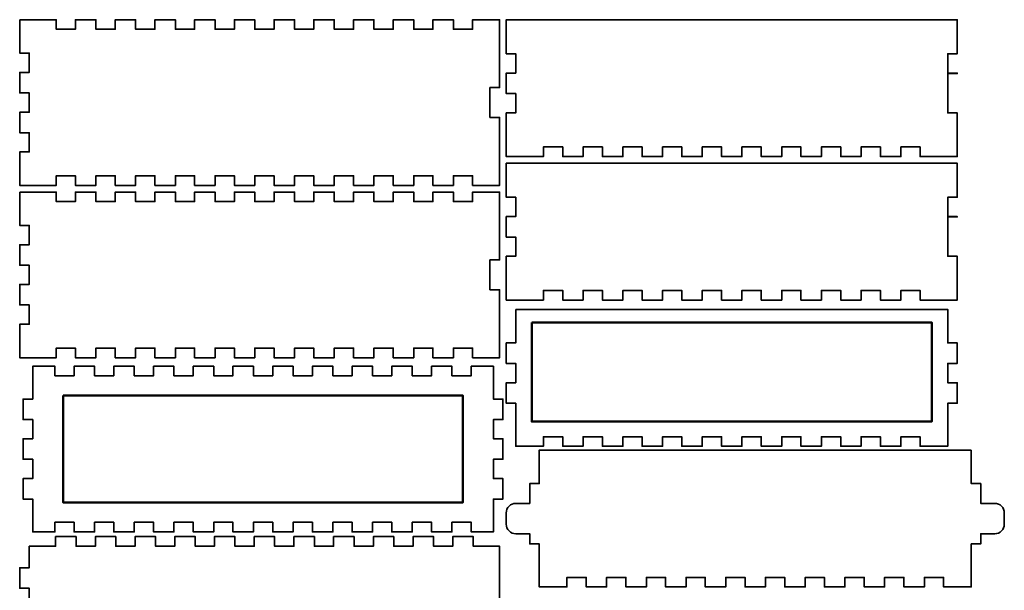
# Model space of a CAD drawing. Header units: millimetres. Extents: x 0 to 298, y 0 to 448.
# Tile 2 of 2: x 0 to 298, y 276 to 448. Entities that reach past the tile are written whole.
import ezdxf

# ---------------------------------------------------------------- set-up
doc = ezdxf.new("R2010")
doc.units = ezdxf.units.MM
doc.header["$MEASUREMENT"] = 0
doc.layers.add('Layer 1', color=7, linetype='Continuous', lineweight=0)

msp = doc.modelspace()

# ---------------------------------------------------------------- linework, layer by layer
at = {"layer": 'Layer 1', "color": 18, "lineweight": 50, "true_color": 0x000000}
for points in [[(154.74, 356.65), (275.56, 356.65), (275.56, 326.69), (154.74, 326.69)], [(13.12, 334.55), (133.94, 334.55), (133.94, 302.31), (13.12, 302.31)]]:
    msp.add_lwpolyline(points, close=True, dxfattribs=at)
at = {"layer": 'Layer 1', "color": 18, "lineweight": 35, "true_color": 0x000000}
for points, knots in [([(0, 448), (0, 448), (2.9, 448), (2.9, 448), (2.9, 448), (11.04, 448), (11.04, 448), (11.04, 448), (11.04, 445.1), (11.04, 445.1), (11.04, 445.1), (16.86, 445.1), (16.86, 445.1), (16.86, 445.1), (16.86, 448), (16.86, 448), (16.86, 448), (23.04, 448), (23.04, 448), (23.04, 448), (23.04, 445.1), (23.04, 445.1), (23.04, 445.1), (28.86, 445.1), (28.86, 445.1), (28.86, 445.1), (28.86, 448), (28.86, 448), (28.86, 448), (35.04, 448), (35.04, 448), (35.04, 448), (35.04, 445.1), (35.04, 445.1), (35.04, 445.1), (40.86, 445.1), (40.86, 445.1), (40.86, 445.1), (40.86, 448), (40.86, 448), (40.86, 448), (47.04, 448), (47.04, 448), (47.04, 448), (47.04, 445.1), (47.04, 445.1), (47.04, 445.1), (52.86, 445.1), (52.86, 445.1), (52.86, 445.1), (52.86, 448), (52.86, 448), (52.86, 448), (59.04, 448), (59.04, 448), (59.04, 448), (59.04, 445.1), (59.04, 445.1), (59.04, 445.1), (64.86, 445.1), (64.86, 445.1), (64.86, 445.1), (64.86, 448), (64.86, 448), (64.86, 448), (71.04, 448), (71.04, 448), (71.04, 448), (71.04, 445.1), (71.04, 445.1), (71.04, 445.1), (76.86, 445.1), (76.86, 445.1), (76.86, 445.1), (76.86, 448), (76.86, 448), (76.86, 448), (83.04, 448), (83.04, 448), (83.04, 448), (83.04, 445.1), (83.04, 445.1), (83.04, 445.1), (88.86, 445.1), (88.86, 445.1), (88.86, 445.1), (88.86, 448), (88.86, 448), (88.86, 448), (95.04, 448), (95.04, 448), (95.04, 448), (95.04, 445.1), (95.04, 445.1), (95.04, 445.1), (100.86, 445.1), (100.86, 445.1), (100.86, 445.1), (100.86, 448), (100.86, 448), (100.86, 448), (107.04, 448), (107.04, 448), (107.04, 448), (107.04, 445.1), (107.04, 445.1), (107.04, 445.1), (112.86, 445.1), (112.86, 445.1), (112.86, 445.1), (112.86, 448), (112.86, 448), (112.86, 448), (119.04, 448), (119.04, 448), (119.04, 448), (119.04, 445.1), (119.04, 445.1), (119.04, 445.1), (124.86, 445.1), (124.86, 445.1), (124.86, 445.1), (124.86, 448), (124.86, 448), (124.86, 448), (131.04, 448), (131.04, 448), (131.04, 448), (131.04, 445.1), (131.04, 445.1), (131.04, 445.1), (136.86, 445.1), (136.86, 445.1), (136.86, 445.1), (136.86, 448), (136.86, 448), (136.86, 448), (145, 448), (145, 448), (145, 448), (145, 445.1), (145, 445.1), (145, 445.1), (145, 427.5), (145, 427.5), (145, 427.5), (142.1, 427.5), (142.1, 427.5), (142.1, 427.5), (142.1, 418.5), (142.1, 418.5), (142.1, 418.5), (145, 418.5), (145, 418.5), (145, 418.5), (145, 400.9), (145, 400.9), (145, 400.9), (145, 398), (145, 398), (145, 398), (136.86, 398), (136.86, 398), (136.86, 398), (136.86, 400.9), (136.86, 400.9), (136.86, 400.9), (131.04, 400.9), (131.04, 400.9), (131.04, 400.9), (131.04, 398), (131.04, 398), (131.04, 398), (124.86, 398), (124.86, 398), (124.86, 398), (124.86, 400.9), (124.86, 400.9), (124.86, 400.9), (119.04, 400.9), (119.04, 400.9), (119.04, 400.9), (119.04, 398), (119.04, 398), (119.04, 398), (112.86, 398), (112.86, 398), (112.86, 398), (112.86, 400.9), (112.86, 400.9), (112.86, 400.9), (107.04, 400.9), (107.04, 400.9), (107.04, 400.9), (107.04, 398), (107.04, 398), (107.04, 398), (100.86, 398), (100.86, 398), (100.86, 398), (100.86, 400.9), (100.86, 400.9), (100.86, 400.9), (95.04, 400.9), (95.04, 400.9), (95.04, 400.9), (95.04, 398), (95.04, 398), (95.04, 398), (88.86, 398), (88.86, 398), (88.86, 398), (88.86, 400.9), (88.86, 400.9), (88.86, 400.9), (83.04, 400.9), (83.04, 400.9), (83.04, 400.9), (83.04, 398), (83.04, 398), (83.04, 398), (76.86, 398), (76.86, 398), (76.86, 398), (76.86, 400.9), (76.86, 400.9), (76.86, 400.9), (71.04, 400.9), (71.04, 400.9), (71.04, 400.9), (71.04, 398), (71.04, 398), (71.04, 398), (64.86, 398), (64.86, 398), (64.86, 398), (64.86, 400.9), (64.86, 400.9), (64.86, 400.9), (59.04, 400.9), (59.04, 400.9), (59.04, 400.9), (59.04, 398), (59.04, 398), (59.04, 398), (52.86, 398), (52.86, 398), (52.86, 398), (52.86, 400.9), (52.86, 400.9), (52.86, 400.9), (47.04, 400.9), (47.04, 400.9), (47.04, 400.9), (47.04, 398), (47.04, 398), (47.04, 398), (40.86, 398), (40.86, 398), (40.86, 398), (40.86, 400.9), (40.86, 400.9), (40.86, 400.9), (35.04, 400.9), (35.04, 400.9), (35.04, 400.9), (35.04, 398), (35.04, 398), (35.04, 398), (28.86, 398), (28.86, 398), (28.86, 398), (28.86, 400.9), (28.86, 400.9), (28.86, 400.9), (23.04, 400.9), (23.04, 400.9), (23.04, 400.9), (23.04, 398), (23.04, 398), (23.04, 398), (16.86, 398), (16.86, 398), (16.86, 398), (16.86, 400.9), (16.86, 400.9), (16.86, 400.9), (11.04, 400.9), (11.04, 400.9), (11.04, 400.9), (11.04, 398), (11.04, 398), (11.04, 398), (2.9, 398), (2.9, 398), (2.9, 398), (0, 398), (0, 398), (0, 398), (0, 400.9), (0, 400.9), (0, 400.9), (0, 408.09), (0, 408.09), (0, 408.09), (2.9, 408.09), (2.9, 408.09), (2.9, 408.09), (2.9, 413.91), (2.9, 413.91), (2.9, 413.91), (0, 413.91), (0, 413.91), (0, 413.91), (0, 420.09), (0, 420.09), (0, 420.09), (2.9, 420.09), (2.9, 420.09), (2.9, 420.09), (2.9, 425.91), (2.9, 425.91), (2.9, 425.91), (0, 425.91), (0, 425.91), (0, 425.91), (0, 432.09), (0, 432.09), (0, 432.09), (2.9, 432.09), (2.9, 432.09), (2.9, 432.09), (2.9, 437.91), (2.9, 437.91), (2.9, 437.91), (0, 437.91), (0, 437.91), (0, 437.91), (0, 445.1), (0, 445.1), (0, 445.1), (0, 448), (0, 448)], [0, 0, 0, 0, 1, 1, 1, 2, 2, 2, 3, 3, 3, 4, 4, 4, 5, 5, 5, 6, 6, 6, 7, 7, 7, 8, 8, 8, 9, 9, 9, 10, 10, 10, 11, 11, 11, 12, 12, 12, 13, 13, 13, 14, 14, 14, 15, 15, 15, 16, 16, 16, 17, 17, 17, 18, 18, 18, 19, 19, 19, 20, 20, 20, 21, 21, 21, 22, 22, 22, 23, 23, 23, 24, 24, 24, 25, 25, 25, 26, 26, 26, 27, 27, 27, 28, 28, 28, 29, 29, 29, 30, 30, 30, 31, 31, 31, 32, 32, 32, 33, 33, 33, 34, 34, 34, 35, 35, 35, 36, 36, 36, 37, 37, 37, 38, 38, 38, 39, 39, 39, 40, 40, 40, 41, 41, 41, 42, 42, 42, 43, 43, 43, 44, 44, 44, 45, 45, 45, 46, 46, 46, 47, 47, 47, 48, 48, 48, 49, 49, 49, 50, 50, 50, 51, 51, 51, 52, 52, 52, 53, 53, 53, 54, 54, 54, 55, 55, 55, 56, 56, 56, 57, 57, 57, 58, 58, 58, 59, 59, 59, 60, 60, 60, 61, 61, 61, 62, 62, 62, 63, 63, 63, 64, 64, 64, 65, 65, 65, 66, 66, 66, 67, 67, 67, 68, 68, 68, 69, 69, 69, 70, 70, 70, 71, 71, 71, 72, 72, 72, 73, 73, 73, 74, 74, 74, 75, 75, 75, 76, 76, 76, 77, 77, 77, 78, 78, 78, 79, 79, 79, 80, 80, 80, 81, 81, 81, 82, 82, 82, 83, 83, 83, 84, 84, 84, 85, 85, 85, 86, 86, 86, 87, 87, 87, 88, 88, 88, 89, 89, 89, 90, 90, 90, 91, 91, 91, 92, 92, 92, 93, 93, 93, 94, 94, 94, 95, 95, 95, 96, 96, 96, 97, 97, 97, 98, 98, 98, 99, 99, 99, 100, 100, 100, 101, 101, 101, 102, 102, 102, 103, 103, 103, 104, 104, 104, 105, 105, 105, 106, 106, 106, 107, 107, 107, 108, 108, 108, 109, 109, 109, 110, 110, 110, 111, 111, 111, 112, 112, 112, 113, 113, 113, 114, 114, 114, 114]), ([(149.9, 448), (149.9, 448), (280.4, 448), (280.4, 448), (280.4, 448), (283.3, 448), (283.3, 448), (283.3, 448), (283.3, 437.71), (283.3, 437.71), (283.3, 437.71), (280.4, 437.71), (280.4, 437.71), (280.4, 437.71), (280.4, 431.89), (280.4, 431.89), (280.4, 431.89), (283.3, 431.89), (283.3, 431.89), (283.3, 431.89), (283.3, 431.76), (283.3, 431.76), (283.3, 431.76), (280.4, 431.76), (280.4, 431.76), (280.4, 431.76), (280.4, 425.71), (280.4, 425.71), (280.4, 425.71), (280.4, 422.94), (280.4, 422.94), (280.4, 422.94), (280.4, 419.89), (280.4, 419.89), (280.4, 419.89), (283.3, 419.89), (283.3, 419.89), (283.3, 419.89), (283.3, 409.6), (283.3, 409.6), (283.3, 409.6), (283.3, 406.7), (283.3, 406.7), (283.3, 406.7), (280.4, 406.7), (280.4, 406.7), (280.4, 406.7), (272.06, 406.7), (272.06, 406.7), (272.06, 406.7), (272.06, 409.6), (272.06, 409.6), (272.06, 409.6), (266.24, 409.6), (266.24, 409.6), (266.24, 409.6), (266.24, 406.7), (266.24, 406.7), (266.24, 406.7), (260.06, 406.7), (260.06, 406.7), (260.06, 406.7), (260.06, 409.6), (260.06, 409.6), (260.06, 409.6), (254.24, 409.6), (254.24, 409.6), (254.24, 409.6), (254.24, 406.7), (254.24, 406.7), (254.24, 406.7), (248.06, 406.7), (248.06, 406.7), (248.06, 406.7), (248.06, 409.6), (248.06, 409.6), (248.06, 409.6), (242.24, 409.6), (242.24, 409.6), (242.24, 409.6), (242.24, 406.7), (242.24, 406.7), (242.24, 406.7), (236.06, 406.7), (236.06, 406.7), (236.06, 406.7), (236.06, 409.6), (236.06, 409.6), (236.06, 409.6), (230.24, 409.6), (230.24, 409.6), (230.24, 409.6), (230.24, 406.7), (230.24, 406.7), (230.24, 406.7), (224.06, 406.7), (224.06, 406.7), (224.06, 406.7), (224.06, 409.6), (224.06, 409.6), (224.06, 409.6), (218.24, 409.6), (218.24, 409.6), (218.24, 409.6), (218.24, 406.7), (218.24, 406.7), (218.24, 406.7), (212.06, 406.7), (212.06, 406.7), (212.06, 406.7), (212.06, 409.6), (212.06, 409.6), (212.06, 409.6), (206.24, 409.6), (206.24, 409.6), (206.24, 409.6), (206.24, 406.7), (206.24, 406.7), (206.24, 406.7), (200.06, 406.7), (200.06, 406.7), (200.06, 406.7), (200.06, 409.6), (200.06, 409.6), (200.06, 409.6), (194.24, 409.6), (194.24, 409.6), (194.24, 409.6), (194.24, 406.7), (194.24, 406.7), (194.24, 406.7), (188.06, 406.7), (188.06, 406.7), (188.06, 406.7), (188.06, 409.6), (188.06, 409.6), (188.06, 409.6), (182.24, 409.6), (182.24, 409.6), (182.24, 409.6), (182.24, 406.7), (182.24, 406.7), (182.24, 406.7), (176.06, 406.7), (176.06, 406.7), (176.06, 406.7), (176.06, 409.6), (176.06, 409.6), (176.06, 409.6), (170.24, 409.6), (170.24, 409.6), (170.24, 409.6), (170.24, 406.7), (170.24, 406.7), (170.24, 406.7), (164.06, 406.7), (164.06, 406.7), (164.06, 406.7), (164.06, 409.6), (164.06, 409.6), (164.06, 409.6), (158.24, 409.6), (158.24, 409.6), (158.24, 409.6), (158.24, 406.7), (158.24, 406.7), (158.24, 406.7), (149.9, 406.7), (149.9, 406.7), (149.9, 406.7), (147, 406.7), (147, 406.7), (147, 406.7), (147, 409.6), (147, 409.6), (147, 409.6), (147, 419.89), (147, 419.89), (147, 419.89), (149.9, 419.89), (149.9, 419.89), (149.9, 419.89), (149.9, 425.71), (149.9, 425.71), (149.9, 425.71), (147, 425.71), (147, 425.71), (147, 425.71), (147, 431.89), (147, 431.89), (147, 431.89), (149.9, 431.89), (149.9, 431.89), (149.9, 431.89), (149.9, 437.71), (149.9, 437.71), (149.9, 437.71), (147, 437.71), (147, 437.71), (147, 437.71), (147, 448), (147, 448), (147, 448), (149.9, 448), (149.9, 448)], [0, 0, 0, 0, 1, 1, 1, 2, 2, 2, 3, 3, 3, 4, 4, 4, 5, 5, 5, 6, 6, 6, 7, 7, 7, 8, 8, 8, 9, 9, 9, 10, 10, 10, 11, 11, 11, 12, 12, 12, 13, 13, 13, 14, 14, 14, 15, 15, 15, 16, 16, 16, 17, 17, 17, 18, 18, 18, 19, 19, 19, 20, 20, 20, 21, 21, 21, 22, 22, 22, 23, 23, 23, 24, 24, 24, 25, 25, 25, 26, 26, 26, 27, 27, 27, 28, 28, 28, 29, 29, 29, 30, 30, 30, 31, 31, 31, 32, 32, 32, 33, 33, 33, 34, 34, 34, 35, 35, 35, 36, 36, 36, 37, 37, 37, 38, 38, 38, 39, 39, 39, 40, 40, 40, 41, 41, 41, 42, 42, 42, 43, 43, 43, 44, 44, 44, 45, 45, 45, 46, 46, 46, 47, 47, 47, 48, 48, 48, 49, 49, 49, 50, 50, 50, 51, 51, 51, 52, 52, 52, 53, 53, 53, 54, 54, 54, 55, 55, 55, 56, 56, 56, 57, 57, 57, 58, 58, 58, 59, 59, 59, 60, 60, 60, 61, 61, 61, 62, 62, 62, 63, 63, 63, 64, 64, 64, 65, 65, 65, 66, 66, 66, 67, 67, 67, 68, 68, 68, 68]), ([(149.9, 404.7), (149.9, 404.7), (280.4, 404.7), (280.4, 404.7), (280.4, 404.7), (283.3, 404.7), (283.3, 404.7), (283.3, 404.7), (283.3, 394.41), (283.3, 394.41), (283.3, 394.41), (280.4, 394.41), (280.4, 394.41), (280.4, 394.41), (280.4, 388.59), (280.4, 388.59), (280.4, 388.59), (283.3, 388.59), (283.3, 388.59), (283.3, 388.59), (283.3, 388.46), (283.3, 388.46), (283.3, 388.46), (280.4, 388.46), (280.4, 388.46), (280.4, 388.46), (280.4, 382.41), (280.4, 382.41), (280.4, 382.41), (280.4, 379.64), (280.4, 379.64), (280.4, 379.64), (280.4, 376.59), (280.4, 376.59), (280.4, 376.59), (283.3, 376.59), (283.3, 376.59), (283.3, 376.59), (283.3, 366.3), (283.3, 366.3), (283.3, 366.3), (283.3, 363.4), (283.3, 363.4), (283.3, 363.4), (280.4, 363.4), (280.4, 363.4), (280.4, 363.4), (272.06, 363.4), (272.06, 363.4), (272.06, 363.4), (272.06, 366.3), (272.06, 366.3), (272.06, 366.3), (266.24, 366.3), (266.24, 366.3), (266.24, 366.3), (266.24, 363.4), (266.24, 363.4), (266.24, 363.4), (260.06, 363.4), (260.06, 363.4), (260.06, 363.4), (260.06, 366.3), (260.06, 366.3), (260.06, 366.3), (254.24, 366.3), (254.24, 366.3), (254.24, 366.3), (254.24, 363.4), (254.24, 363.4), (254.24, 363.4), (248.06, 363.4), (248.06, 363.4), (248.06, 363.4), (248.06, 366.3), (248.06, 366.3), (248.06, 366.3), (242.24, 366.3), (242.24, 366.3), (242.24, 366.3), (242.24, 363.4), (242.24, 363.4), (242.24, 363.4), (236.06, 363.4), (236.06, 363.4), (236.06, 363.4), (236.06, 366.3), (236.06, 366.3), (236.06, 366.3), (230.24, 366.3), (230.24, 366.3), (230.24, 366.3), (230.24, 363.4), (230.24, 363.4), (230.24, 363.4), (224.06, 363.4), (224.06, 363.4), (224.06, 363.4), (224.06, 366.3), (224.06, 366.3), (224.06, 366.3), (218.24, 366.3), (218.24, 366.3), (218.24, 366.3), (218.24, 363.4), (218.24, 363.4), (218.24, 363.4), (212.06, 363.4), (212.06, 363.4), (212.06, 363.4), (212.06, 366.3), (212.06, 366.3), (212.06, 366.3), (206.24, 366.3), (206.24, 366.3), (206.24, 366.3), (206.24, 363.4), (206.24, 363.4), (206.24, 363.4), (200.06, 363.4), (200.06, 363.4), (200.06, 363.4), (200.06, 366.3), (200.06, 366.3), (200.06, 366.3), (194.24, 366.3), (194.24, 366.3), (194.24, 366.3), (194.24, 363.4), (194.24, 363.4), (194.24, 363.4), (188.06, 363.4), (188.06, 363.4), (188.06, 363.4), (188.06, 366.3), (188.06, 366.3), (188.06, 366.3), (182.24, 366.3), (182.24, 366.3), (182.24, 366.3), (182.24, 363.4), (182.24, 363.4), (182.24, 363.4), (176.06, 363.4), (176.06, 363.4), (176.06, 363.4), (176.06, 366.3), (176.06, 366.3), (176.06, 366.3), (170.24, 366.3), (170.24, 366.3), (170.24, 366.3), (170.24, 363.4), (170.24, 363.4), (170.24, 363.4), (164.06, 363.4), (164.06, 363.4), (164.06, 363.4), (164.06, 366.3), (164.06, 366.3), (164.06, 366.3), (158.24, 366.3), (158.24, 366.3), (158.24, 366.3), (158.24, 363.4), (158.24, 363.4), (158.24, 363.4), (149.9, 363.4), (149.9, 363.4), (149.9, 363.4), (147, 363.4), (147, 363.4), (147, 363.4), (147, 366.3), (147, 366.3), (147, 366.3), (147, 376.59), (147, 376.59), (147, 376.59), (149.9, 376.59), (149.9, 376.59), (149.9, 376.59), (149.9, 382.41), (149.9, 382.41), (149.9, 382.41), (147, 382.41), (147, 382.41), (147, 382.41), (147, 388.59), (147, 388.59), (147, 388.59), (149.9, 388.59), (149.9, 388.59), (149.9, 388.59), (149.9, 394.41), (149.9, 394.41), (149.9, 394.41), (147, 394.41), (147, 394.41), (147, 394.41), (147, 404.7), (147, 404.7), (147, 404.7), (149.9, 404.7), (149.9, 404.7)], [0, 0, 0, 0, 1, 1, 1, 2, 2, 2, 3, 3, 3, 4, 4, 4, 5, 5, 5, 6, 6, 6, 7, 7, 7, 8, 8, 8, 9, 9, 9, 10, 10, 10, 11, 11, 11, 12, 12, 12, 13, 13, 13, 14, 14, 14, 15, 15, 15, 16, 16, 16, 17, 17, 17, 18, 18, 18, 19, 19, 19, 20, 20, 20, 21, 21, 21, 22, 22, 22, 23, 23, 23, 24, 24, 24, 25, 25, 25, 26, 26, 26, 27, 27, 27, 28, 28, 28, 29, 29, 29, 30, 30, 30, 31, 31, 31, 32, 32, 32, 33, 33, 33, 34, 34, 34, 35, 35, 35, 36, 36, 36, 37, 37, 37, 38, 38, 38, 39, 39, 39, 40, 40, 40, 41, 41, 41, 42, 42, 42, 43, 43, 43, 44, 44, 44, 45, 45, 45, 46, 46, 46, 47, 47, 47, 48, 48, 48, 49, 49, 49, 50, 50, 50, 51, 51, 51, 52, 52, 52, 53, 53, 53, 54, 54, 54, 55, 55, 55, 56, 56, 56, 57, 57, 57, 58, 58, 58, 59, 59, 59, 60, 60, 60, 61, 61, 61, 62, 62, 62, 63, 63, 63, 64, 64, 64, 65, 65, 65, 66, 66, 66, 67, 67, 67, 68, 68, 68, 68]), ([(0, 396), (0, 396), (2.9, 396), (2.9, 396), (2.9, 396), (11.04, 396), (11.04, 396), (11.04, 396), (11.04, 393.1), (11.04, 393.1), (11.04, 393.1), (16.86, 393.1), (16.86, 393.1), (16.86, 393.1), (16.86, 396), (16.86, 396), (16.86, 396), (23.04, 396), (23.04, 396), (23.04, 396), (23.04, 393.1), (23.04, 393.1), (23.04, 393.1), (28.86, 393.1), (28.86, 393.1), (28.86, 393.1), (28.86, 396), (28.86, 396), (28.86, 396), (35.04, 396), (35.04, 396), (35.04, 396), (35.04, 393.1), (35.04, 393.1), (35.04, 393.1), (40.86, 393.1), (40.86, 393.1), (40.86, 393.1), (40.86, 396), (40.86, 396), (40.86, 396), (47.04, 396), (47.04, 396), (47.04, 396), (47.04, 393.1), (47.04, 393.1), (47.04, 393.1), (52.86, 393.1), (52.86, 393.1), (52.86, 393.1), (52.86, 396), (52.86, 396), (52.86, 396), (59.04, 396), (59.04, 396), (59.04, 396), (59.04, 393.1), (59.04, 393.1), (59.04, 393.1), (64.86, 393.1), (64.86, 393.1), (64.86, 393.1), (64.86, 396), (64.86, 396), (64.86, 396), (71.04, 396), (71.04, 396), (71.04, 396), (71.04, 393.1), (71.04, 393.1), (71.04, 393.1), (76.86, 393.1), (76.86, 393.1), (76.86, 393.1), (76.86, 396), (76.86, 396), (76.86, 396), (83.04, 396), (83.04, 396), (83.04, 396), (83.04, 393.1), (83.04, 393.1), (83.04, 393.1), (88.86, 393.1), (88.86, 393.1), (88.86, 393.1), (88.86, 396), (88.86, 396), (88.86, 396), (95.04, 396), (95.04, 396), (95.04, 396), (95.04, 393.1), (95.04, 393.1), (95.04, 393.1), (100.86, 393.1), (100.86, 393.1), (100.86, 393.1), (100.86, 396), (100.86, 396), (100.86, 396), (107.04, 396), (107.04, 396), (107.04, 396), (107.04, 393.1), (107.04, 393.1), (107.04, 393.1), (112.86, 393.1), (112.86, 393.1), (112.86, 393.1), (112.86, 396), (112.86, 396), (112.86, 396), (119.04, 396), (119.04, 396), (119.04, 396), (119.04, 393.1), (119.04, 393.1), (119.04, 393.1), (124.86, 393.1), (124.86, 393.1), (124.86, 393.1), (124.86, 396), (124.86, 396), (124.86, 396), (131.04, 396), (131.04, 396), (131.04, 396), (131.04, 393.1), (131.04, 393.1), (131.04, 393.1), (136.86, 393.1), (136.86, 393.1), (136.86, 393.1), (136.86, 396), (136.86, 396), (136.86, 396), (145, 396), (145, 396), (145, 396), (145, 393.1), (145, 393.1), (145, 393.1), (145, 375.5), (145, 375.5), (145, 375.5), (142.1, 375.5), (142.1, 375.5), (142.1, 375.5), (142.1, 366.5), (142.1, 366.5), (142.1, 366.5), (145, 366.5), (145, 366.5), (145, 366.5), (145, 348.9), (145, 348.9), (145, 348.9), (145, 346), (145, 346), (145, 346), (136.86, 346), (136.86, 346), (136.86, 346), (136.86, 348.9), (136.86, 348.9), (136.86, 348.9), (131.04, 348.9), (131.04, 348.9), (131.04, 348.9), (131.04, 346), (131.04, 346), (131.04, 346), (124.86, 346), (124.86, 346), (124.86, 346), (124.86, 348.9), (124.86, 348.9), (124.86, 348.9), (119.04, 348.9), (119.04, 348.9), (119.04, 348.9), (119.04, 346), (119.04, 346), (119.04, 346), (112.86, 346), (112.86, 346), (112.86, 346), (112.86, 348.9), (112.86, 348.9), (112.86, 348.9), (107.04, 348.9), (107.04, 348.9), (107.04, 348.9), (107.04, 346), (107.04, 346), (107.04, 346), (100.86, 346), (100.86, 346), (100.86, 346), (100.86, 348.9), (100.86, 348.9), (100.86, 348.9), (95.04, 348.9), (95.04, 348.9), (95.04, 348.9), (95.04, 346), (95.04, 346), (95.04, 346), (88.86, 346), (88.86, 346), (88.86, 346), (88.86, 348.9), (88.86, 348.9), (88.86, 348.9), (83.04, 348.9), (83.04, 348.9), (83.04, 348.9), (83.04, 346), (83.04, 346), (83.04, 346), (76.86, 346), (76.86, 346), (76.86, 346), (76.86, 348.9), (76.86, 348.9), (76.86, 348.9), (71.04, 348.9), (71.04, 348.9), (71.04, 348.9), (71.04, 346), (71.04, 346), (71.04, 346), (64.86, 346), (64.86, 346), (64.86, 346), (64.86, 348.9), (64.86, 348.9), (64.86, 348.9), (59.04, 348.9), (59.04, 348.9), (59.04, 348.9), (59.04, 346), (59.04, 346), (59.04, 346), (52.86, 346), (52.86, 346), (52.86, 346), (52.86, 348.9), (52.86, 348.9), (52.86, 348.9), (47.04, 348.9), (47.04, 348.9), (47.04, 348.9), (47.04, 346), (47.04, 346), (47.04, 346), (40.86, 346), (40.86, 346), (40.86, 346), (40.86, 348.9), (40.86, 348.9), (40.86, 348.9), (35.04, 348.9), (35.04, 348.9), (35.04, 348.9), (35.04, 346), (35.04, 346), (35.04, 346), (28.86, 346), (28.86, 346), (28.86, 346), (28.86, 348.9), (28.86, 348.9), (28.86, 348.9), (23.04, 348.9), (23.04, 348.9), (23.04, 348.9), (23.04, 346), (23.04, 346), (23.04, 346), (16.86, 346), (16.86, 346), (16.86, 346), (16.86, 348.9), (16.86, 348.9), (16.86, 348.9), (11.04, 348.9), (11.04, 348.9), (11.04, 348.9), (11.04, 346), (11.04, 346), (11.04, 346), (2.9, 346), (2.9, 346), (2.9, 346), (0, 346), (0, 346), (0, 346), (0, 348.9), (0, 348.9), (0, 348.9), (0, 356.09), (0, 356.09), (0, 356.09), (2.9, 356.09), (2.9, 356.09), (2.9, 356.09), (2.9, 361.91), (2.9, 361.91), (2.9, 361.91), (0, 361.91), (0, 361.91), (0, 361.91), (0, 368.09), (0, 368.09), (0, 368.09), (2.9, 368.09), (2.9, 368.09), (2.9, 368.09), (2.9, 373.91), (2.9, 373.91), (2.9, 373.91), (0, 373.91), (0, 373.91), (0, 373.91), (0, 380.09), (0, 380.09), (0, 380.09), (2.9, 380.09), (2.9, 380.09), (2.9, 380.09), (2.9, 385.91), (2.9, 385.91), (2.9, 385.91), (0, 385.91), (0, 385.91), (0, 385.91), (0, 393.1), (0, 393.1), (0, 393.1), (0, 396), (0, 396)], [0, 0, 0, 0, 1, 1, 1, 2, 2, 2, 3, 3, 3, 4, 4, 4, 5, 5, 5, 6, 6, 6, 7, 7, 7, 8, 8, 8, 9, 9, 9, 10, 10, 10, 11, 11, 11, 12, 12, 12, 13, 13, 13, 14, 14, 14, 15, 15, 15, 16, 16, 16, 17, 17, 17, 18, 18, 18, 19, 19, 19, 20, 20, 20, 21, 21, 21, 22, 22, 22, 23, 23, 23, 24, 24, 24, 25, 25, 25, 26, 26, 26, 27, 27, 27, 28, 28, 28, 29, 29, 29, 30, 30, 30, 31, 31, 31, 32, 32, 32, 33, 33, 33, 34, 34, 34, 35, 35, 35, 36, 36, 36, 37, 37, 37, 38, 38, 38, 39, 39, 39, 40, 40, 40, 41, 41, 41, 42, 42, 42, 43, 43, 43, 44, 44, 44, 45, 45, 45, 46, 46, 46, 47, 47, 47, 48, 48, 48, 49, 49, 49, 50, 50, 50, 51, 51, 51, 52, 52, 52, 53, 53, 53, 54, 54, 54, 55, 55, 55, 56, 56, 56, 57, 57, 57, 58, 58, 58, 59, 59, 59, 60, 60, 60, 61, 61, 61, 62, 62, 62, 63, 63, 63, 64, 64, 64, 65, 65, 65, 66, 66, 66, 67, 67, 67, 68, 68, 68, 69, 69, 69, 70, 70, 70, 71, 71, 71, 72, 72, 72, 73, 73, 73, 74, 74, 74, 75, 75, 75, 76, 76, 76, 77, 77, 77, 78, 78, 78, 79, 79, 79, 80, 80, 80, 81, 81, 81, 82, 82, 82, 83, 83, 83, 84, 84, 84, 85, 85, 85, 86, 86, 86, 87, 87, 87, 88, 88, 88, 89, 89, 89, 90, 90, 90, 91, 91, 91, 92, 92, 92, 93, 93, 93, 94, 94, 94, 95, 95, 95, 96, 96, 96, 97, 97, 97, 98, 98, 98, 99, 99, 99, 100, 100, 100, 101, 101, 101, 102, 102, 102, 103, 103, 103, 104, 104, 104, 105, 105, 105, 106, 106, 106, 107, 107, 107, 108, 108, 108, 109, 109, 109, 110, 110, 110, 111, 111, 111, 112, 112, 112, 113, 113, 113, 114, 114, 114, 114]), ([(149.9, 360.56), (149.9, 360.56), (280.4, 360.56), (280.4, 360.56), (280.4, 360.56), (280.4, 350.45), (280.4, 350.45), (280.4, 350.45), (283.3, 350.45), (283.3, 350.45), (283.3, 350.45), (283.3, 344.27), (283.3, 344.27), (283.3, 344.27), (280.4, 344.27), (280.4, 344.27), (280.4, 344.27), (280.4, 338.45), (280.4, 338.45), (280.4, 338.45), (283.3, 338.45), (283.3, 338.45), (283.3, 338.45), (283.3, 332.27), (283.3, 332.27), (283.3, 332.27), (280.4, 332.27), (280.4, 332.27), (280.4, 332.27), (280.4, 322.16), (280.4, 322.16), (280.4, 322.16), (280.4, 319.26), (280.4, 319.26), (280.4, 319.26), (272.06, 319.26), (272.06, 319.26), (272.06, 319.26), (272.06, 322.16), (272.06, 322.16), (272.06, 322.16), (266.24, 322.16), (266.24, 322.16), (266.24, 322.16), (266.24, 319.26), (266.24, 319.26), (266.24, 319.26), (260.06, 319.26), (260.06, 319.26), (260.06, 319.26), (260.06, 322.16), (260.06, 322.16), (260.06, 322.16), (254.24, 322.16), (254.24, 322.16), (254.24, 322.16), (254.24, 319.26), (254.24, 319.26), (254.24, 319.26), (248.06, 319.26), (248.06, 319.26), (248.06, 319.26), (248.06, 322.16), (248.06, 322.16), (248.06, 322.16), (242.24, 322.16), (242.24, 322.16), (242.24, 322.16), (242.24, 319.26), (242.24, 319.26), (242.24, 319.26), (236.06, 319.26), (236.06, 319.26), (236.06, 319.26), (236.06, 322.16), (236.06, 322.16), (236.06, 322.16), (230.24, 322.16), (230.24, 322.16), (230.24, 322.16), (230.24, 319.26), (230.24, 319.26), (230.24, 319.26), (224.06, 319.26), (224.06, 319.26), (224.06, 319.26), (224.06, 322.16), (224.06, 322.16), (224.06, 322.16), (218.24, 322.16), (218.24, 322.16), (218.24, 322.16), (218.24, 319.26), (218.24, 319.26), (218.24, 319.26), (212.06, 319.26), (212.06, 319.26), (212.06, 319.26), (212.06, 322.16), (212.06, 322.16), (212.06, 322.16), (206.24, 322.16), (206.24, 322.16), (206.24, 322.16), (206.24, 319.26), (206.24, 319.26), (206.24, 319.26), (200.06, 319.26), (200.06, 319.26), (200.06, 319.26), (200.06, 322.16), (200.06, 322.16), (200.06, 322.16), (194.24, 322.16), (194.24, 322.16), (194.24, 322.16), (194.24, 319.26), (194.24, 319.26), (194.24, 319.26), (188.06, 319.26), (188.06, 319.26), (188.06, 319.26), (188.06, 322.16), (188.06, 322.16), (188.06, 322.16), (182.24, 322.16), (182.24, 322.16), (182.24, 322.16), (182.24, 319.26), (182.24, 319.26), (182.24, 319.26), (176.06, 319.26), (176.06, 319.26), (176.06, 319.26), (176.06, 322.16), (176.06, 322.16), (176.06, 322.16), (170.24, 322.16), (170.24, 322.16), (170.24, 322.16), (170.24, 319.26), (170.24, 319.26), (170.24, 319.26), (164.06, 319.26), (164.06, 319.26), (164.06, 319.26), (164.06, 322.16), (164.06, 322.16), (164.06, 322.16), (158.24, 322.16), (158.24, 322.16), (158.24, 322.16), (158.24, 319.26), (158.24, 319.26), (158.24, 319.26), (149.9, 319.26), (149.9, 319.26), (149.9, 319.26), (149.9, 322.16), (149.9, 322.16), (149.9, 322.16), (149.9, 332.27), (149.9, 332.27), (149.9, 332.27), (147, 332.27), (147, 332.27), (147, 332.27), (147, 338.45), (147, 338.45), (147, 338.45), (149.9, 338.45), (149.9, 338.45), (149.9, 338.45), (149.9, 344.27), (149.9, 344.27), (149.9, 344.27), (147, 344.27), (147, 344.27), (147, 344.27), (147, 350.45), (147, 350.45), (147, 350.45), (149.9, 350.45), (149.9, 350.45), (149.9, 350.45), (149.9, 360.56), (149.9, 360.56)], [0, 0, 0, 0, 1, 1, 1, 2, 2, 2, 3, 3, 3, 4, 4, 4, 5, 5, 5, 6, 6, 6, 7, 7, 7, 8, 8, 8, 9, 9, 9, 10, 10, 10, 11, 11, 11, 12, 12, 12, 13, 13, 13, 14, 14, 14, 15, 15, 15, 16, 16, 16, 17, 17, 17, 18, 18, 18, 19, 19, 19, 20, 20, 20, 21, 21, 21, 22, 22, 22, 23, 23, 23, 24, 24, 24, 25, 25, 25, 26, 26, 26, 27, 27, 27, 28, 28, 28, 29, 29, 29, 30, 30, 30, 31, 31, 31, 32, 32, 32, 33, 33, 33, 34, 34, 34, 35, 35, 35, 36, 36, 36, 37, 37, 37, 38, 38, 38, 39, 39, 39, 40, 40, 40, 41, 41, 41, 42, 42, 42, 43, 43, 43, 44, 44, 44, 45, 45, 45, 46, 46, 46, 47, 47, 47, 48, 48, 48, 49, 49, 49, 50, 50, 50, 51, 51, 51, 52, 52, 52, 53, 53, 53, 54, 54, 54, 55, 55, 55, 56, 56, 56, 57, 57, 57, 58, 58, 58, 59, 59, 59, 60, 60, 60, 61, 61, 61, 62, 62, 62, 62]), ([(3.93, 340.53), (3.93, 340.53), (3.93, 343.43), (3.93, 343.43), (3.93, 343.43), (10.62, 343.43), (10.62, 343.43), (10.62, 343.43), (10.62, 340.53), (10.62, 340.53), (10.62, 340.53), (16.44, 340.53), (16.44, 340.53), (16.44, 340.53), (16.44, 343.43), (16.44, 343.43), (16.44, 343.43), (22.62, 343.43), (22.62, 343.43), (22.62, 343.43), (22.62, 340.53), (22.62, 340.53), (22.62, 340.53), (28.44, 340.53), (28.44, 340.53), (28.44, 340.53), (28.44, 343.43), (28.44, 343.43), (28.44, 343.43), (34.62, 343.43), (34.62, 343.43), (34.62, 343.43), (34.62, 340.53), (34.62, 340.53), (34.62, 340.53), (40.44, 340.53), (40.44, 340.53), (40.44, 340.53), (40.44, 343.43), (40.44, 343.43), (40.44, 343.43), (46.62, 343.43), (46.62, 343.43), (46.62, 343.43), (46.62, 340.53), (46.62, 340.53), (46.62, 340.53), (52.44, 340.53), (52.44, 340.53), (52.44, 340.53), (52.44, 343.43), (52.44, 343.43), (52.44, 343.43), (58.62, 343.43), (58.62, 343.43), (58.62, 343.43), (58.62, 340.53), (58.62, 340.53), (58.62, 340.53), (64.44, 340.53), (64.44, 340.53), (64.44, 340.53), (64.44, 343.43), (64.44, 343.43), (64.44, 343.43), (70.62, 343.43), (70.62, 343.43), (70.62, 343.43), (70.62, 340.53), (70.62, 340.53), (70.62, 340.53), (76.44, 340.53), (76.44, 340.53), (76.44, 340.53), (76.44, 343.43), (76.44, 343.43), (76.44, 343.43), (82.62, 343.43), (82.62, 343.43), (82.62, 343.43), (82.62, 340.53), (82.62, 340.53), (82.62, 340.53), (88.44, 340.53), (88.44, 340.53), (88.44, 340.53), (88.44, 343.43), (88.44, 343.43), (88.44, 343.43), (94.62, 343.43), (94.62, 343.43), (94.62, 343.43), (94.62, 340.53), (94.62, 340.53), (94.62, 340.53), (100.44, 340.53), (100.44, 340.53), (100.44, 340.53), (100.44, 343.43), (100.44, 343.43), (100.44, 343.43), (106.62, 343.43), (106.62, 343.43), (106.62, 343.43), (106.62, 340.53), (106.62, 340.53), (106.62, 340.53), (112.44, 340.53), (112.44, 340.53), (112.44, 340.53), (112.44, 343.43), (112.44, 343.43), (112.44, 343.43), (118.62, 343.43), (118.62, 343.43), (118.62, 343.43), (118.62, 340.53), (118.62, 340.53), (118.62, 340.53), (124.44, 340.53), (124.44, 340.53), (124.44, 340.53), (124.44, 343.43), (124.44, 343.43), (124.44, 343.43), (130.62, 343.43), (130.62, 343.43), (130.62, 343.43), (130.62, 340.53), (130.62, 340.53), (130.62, 340.53), (136.44, 340.53), (136.44, 340.53), (136.44, 340.53), (136.44, 343.43), (136.44, 343.43), (136.44, 343.43), (143.13, 343.43), (143.13, 343.43), (143.13, 343.43), (143.13, 340.53), (143.13, 340.53), (143.13, 340.53), (143.13, 333.52), (143.13, 333.52), (143.13, 333.52), (146.03, 333.52), (146.03, 333.52), (146.03, 333.52), (146.03, 327.34), (146.03, 327.34), (146.03, 327.34), (143.13, 327.34), (143.13, 327.34), (143.13, 327.34), (143.13, 321.52), (143.13, 321.52), (143.13, 321.52), (146.03, 321.52), (146.03, 321.52), (146.03, 321.52), (146.03, 315.34), (146.03, 315.34), (146.03, 315.34), (143.13, 315.34), (143.13, 315.34), (143.13, 315.34), (143.13, 309.52), (143.13, 309.52), (143.13, 309.52), (146.03, 309.52), (146.03, 309.52), (146.03, 309.52), (146.03, 303.34), (146.03, 303.34), (146.03, 303.34), (143.13, 303.34), (143.13, 303.34), (143.13, 303.34), (143.13, 296.33), (143.13, 296.33), (143.13, 296.33), (143.13, 293.43), (143.13, 293.43), (143.13, 293.43), (136.44, 293.43), (136.44, 293.43), (136.44, 293.43), (136.44, 296.33), (136.44, 296.33), (136.44, 296.33), (130.62, 296.33), (130.62, 296.33), (130.62, 296.33), (130.62, 293.43), (130.62, 293.43), (130.62, 293.43), (124.44, 293.43), (124.44, 293.43), (124.44, 293.43), (124.44, 296.33), (124.44, 296.33), (124.44, 296.33), (118.62, 296.33), (118.62, 296.33), (118.62, 296.33), (118.62, 293.43), (118.62, 293.43), (118.62, 293.43), (112.44, 293.43), (112.44, 293.43), (112.44, 293.43), (112.44, 296.33), (112.44, 296.33), (112.44, 296.33), (106.62, 296.33), (106.62, 296.33), (106.62, 296.33), (106.62, 293.43), (106.62, 293.43), (106.62, 293.43), (100.44, 293.43), (100.44, 293.43), (100.44, 293.43), (100.44, 296.33), (100.44, 296.33), (100.44, 296.33), (94.62, 296.33), (94.62, 296.33), (94.62, 296.33), (94.62, 293.43), (94.62, 293.43), (94.62, 293.43), (88.44, 293.43), (88.44, 293.43), (88.44, 293.43), (88.44, 296.33), (88.44, 296.33), (88.44, 296.33), (82.62, 296.33), (82.62, 296.33), (82.62, 296.33), (82.62, 293.43), (82.62, 293.43), (82.62, 293.43), (76.44, 293.43), (76.44, 293.43), (76.44, 293.43), (76.44, 296.33), (76.44, 296.33), (76.44, 296.33), (70.62, 296.33), (70.62, 296.33), (70.62, 296.33), (70.62, 293.43), (70.62, 293.43), (70.62, 293.43), (64.44, 293.43), (64.44, 293.43), (64.44, 293.43), (64.44, 296.33), (64.44, 296.33), (64.44, 296.33), (58.62, 296.33), (58.62, 296.33), (58.62, 296.33), (58.62, 293.43), (58.62, 293.43), (58.62, 293.43), (52.44, 293.43), (52.44, 293.43), (52.44, 293.43), (52.44, 296.33), (52.44, 296.33), (52.44, 296.33), (46.62, 296.33), (46.62, 296.33), (46.62, 296.33), (46.62, 293.43), (46.62, 293.43), (46.62, 293.43), (40.44, 293.43), (40.44, 293.43), (40.44, 293.43), (40.44, 296.33), (40.44, 296.33), (40.44, 296.33), (34.62, 296.33), (34.62, 296.33), (34.62, 296.33), (34.62, 293.43), (34.62, 293.43), (34.62, 293.43), (28.44, 293.43), (28.44, 293.43), (28.44, 293.43), (28.44, 296.33), (28.44, 296.33), (28.44, 296.33), (22.62, 296.33), (22.62, 296.33), (22.62, 296.33), (22.62, 293.43), (22.62, 293.43), (22.62, 293.43), (16.44, 293.43), (16.44, 293.43), (16.44, 293.43), (16.44, 296.33), (16.44, 296.33), (16.44, 296.33), (10.62, 296.33), (10.62, 296.33), (10.62, 296.33), (10.62, 293.43), (10.62, 293.43), (10.62, 293.43), (3.93, 293.43), (3.93, 293.43), (3.93, 293.43), (3.93, 296.33), (3.93, 296.33), (3.93, 296.33), (3.93, 303.34), (3.93, 303.34), (3.93, 303.34), (1.03, 303.34), (1.03, 303.34), (1.03, 303.34), (1.03, 309.52), (1.03, 309.52), (1.03, 309.52), (3.93, 309.52), (3.93, 309.52), (3.93, 309.52), (3.93, 315.34), (3.93, 315.34), (3.93, 315.34), (1.03, 315.34), (1.03, 315.34), (1.03, 315.34), (1.03, 321.52), (1.03, 321.52), (1.03, 321.52), (3.93, 321.52), (3.93, 321.52), (3.93, 321.52), (3.93, 327.34), (3.93, 327.34), (3.93, 327.34), (1.03, 327.34), (1.03, 327.34), (1.03, 327.34), (1.03, 333.52), (1.03, 333.52), (1.03, 333.52), (3.93, 333.52), (3.93, 333.52), (3.93, 333.52), (3.93, 340.53), (3.93, 340.53)], [0, 0, 0, 0, 1, 1, 1, 2, 2, 2, 3, 3, 3, 4, 4, 4, 5, 5, 5, 6, 6, 6, 7, 7, 7, 8, 8, 8, 9, 9, 9, 10, 10, 10, 11, 11, 11, 12, 12, 12, 13, 13, 13, 14, 14, 14, 15, 15, 15, 16, 16, 16, 17, 17, 17, 18, 18, 18, 19, 19, 19, 20, 20, 20, 21, 21, 21, 22, 22, 22, 23, 23, 23, 24, 24, 24, 25, 25, 25, 26, 26, 26, 27, 27, 27, 28, 28, 28, 29, 29, 29, 30, 30, 30, 31, 31, 31, 32, 32, 32, 33, 33, 33, 34, 34, 34, 35, 35, 35, 36, 36, 36, 37, 37, 37, 38, 38, 38, 39, 39, 39, 40, 40, 40, 41, 41, 41, 42, 42, 42, 43, 43, 43, 44, 44, 44, 45, 45, 45, 46, 46, 46, 47, 47, 47, 48, 48, 48, 49, 49, 49, 50, 50, 50, 51, 51, 51, 52, 52, 52, 53, 53, 53, 54, 54, 54, 55, 55, 55, 56, 56, 56, 57, 57, 57, 58, 58, 58, 59, 59, 59, 60, 60, 60, 61, 61, 61, 62, 62, 62, 63, 63, 63, 64, 64, 64, 65, 65, 65, 66, 66, 66, 67, 67, 67, 68, 68, 68, 69, 69, 69, 70, 70, 70, 71, 71, 71, 72, 72, 72, 73, 73, 73, 74, 74, 74, 75, 75, 75, 76, 76, 76, 77, 77, 77, 78, 78, 78, 79, 79, 79, 80, 80, 80, 81, 81, 81, 82, 82, 82, 83, 83, 83, 84, 84, 84, 85, 85, 85, 86, 86, 86, 87, 87, 87, 88, 88, 88, 89, 89, 89, 90, 90, 90, 91, 91, 91, 92, 92, 92, 93, 93, 93, 94, 94, 94, 95, 95, 95, 96, 96, 96, 97, 97, 97, 98, 98, 98, 99, 99, 99, 100, 100, 100, 101, 101, 101, 102, 102, 102, 103, 103, 103, 104, 104, 104, 105, 105, 105, 106, 106, 106, 107, 107, 107, 108, 108, 108, 109, 109, 109, 110, 110, 110, 111, 111, 111, 112, 112, 112, 113, 113, 113, 114, 114, 114, 115, 115, 115, 116, 116, 116, 117, 117, 117, 118, 118, 118, 119, 119, 119, 120, 120, 120, 120]), ([(287.5, 318.1), (287.5, 318.1), (157, 318.1), (157, 318.1), (157, 318.1), (157, 307.99), (157, 307.99), (157, 307.99), (154.1, 307.99), (154.1, 307.99), (154.1, 307.99), (154.1, 302.04), (154.1, 302.04), (154.1, 302.04), (149.9, 302.04), (149.9, 302.04), (148.3, 302.04), (147, 300.74), (147, 299.14), (147, 299.14), (147, 295.76), (147, 295.76), (147, 294.16), (148.3, 292.86), (149.9, 292.86), (149.9, 292.86), (154.1, 292.86), (154.1, 292.86), (154.1, 292.86), (154.1, 289.81), (154.1, 289.81), (154.1, 289.81), (157, 289.81), (157, 289.81), (157, 289.81), (157, 279.7), (157, 279.7), (157, 279.7), (157, 276.8), (157, 276.8), (157, 276.8), (165.34, 276.8), (165.34, 276.8), (165.34, 276.8), (165.34, 279.7), (165.34, 279.7), (165.34, 279.7), (171.16, 279.7), (171.16, 279.7), (171.16, 279.7), (171.16, 276.8), (171.16, 276.8), (171.16, 276.8), (177.34, 276.8), (177.34, 276.8), (177.34, 276.8), (177.34, 279.7), (177.34, 279.7), (177.34, 279.7), (183.16, 279.7), (183.16, 279.7), (183.16, 279.7), (183.16, 276.8), (183.16, 276.8), (183.16, 276.8), (189.34, 276.8), (189.34, 276.8), (189.34, 276.8), (189.34, 279.7), (189.34, 279.7), (189.34, 279.7), (195.16, 279.7), (195.16, 279.7), (195.16, 279.7), (195.16, 276.8), (195.16, 276.8), (195.16, 276.8), (201.34, 276.8), (201.34, 276.8), (201.34, 276.8), (201.34, 279.7), (201.34, 279.7), (201.34, 279.7), (207.16, 279.7), (207.16, 279.7), (207.16, 279.7), (207.16, 276.8), (207.16, 276.8), (207.16, 276.8), (213.34, 276.8), (213.34, 276.8), (213.34, 276.8), (213.34, 279.7), (213.34, 279.7), (213.34, 279.7), (219.16, 279.7), (219.16, 279.7), (219.16, 279.7), (219.16, 276.8), (219.16, 276.8), (219.16, 276.8), (225.34, 276.8), (225.34, 276.8), (225.34, 276.8), (225.34, 279.7), (225.34, 279.7), (225.34, 279.7), (231.16, 279.7), (231.16, 279.7), (231.16, 279.7), (231.16, 276.8), (231.16, 276.8), (231.16, 276.8), (237.34, 276.8), (237.34, 276.8), (237.34, 276.8), (237.34, 279.7), (237.34, 279.7), (237.34, 279.7), (243.16, 279.7), (243.16, 279.7), (243.16, 279.7), (243.16, 276.8), (243.16, 276.8), (243.16, 276.8), (249.34, 276.8), (249.34, 276.8), (249.34, 276.8), (249.34, 279.7), (249.34, 279.7), (249.34, 279.7), (255.16, 279.7), (255.16, 279.7), (255.16, 279.7), (255.16, 276.8), (255.16, 276.8), (255.16, 276.8), (261.34, 276.8), (261.34, 276.8), (261.34, 276.8), (261.34, 279.7), (261.34, 279.7), (261.34, 279.7), (267.16, 279.7), (267.16, 279.7), (267.16, 279.7), (267.16, 276.8), (267.16, 276.8), (267.16, 276.8), (273.34, 276.8), (273.34, 276.8), (273.34, 276.8), (273.34, 279.7), (273.34, 279.7), (273.34, 279.7), (279.16, 279.7), (279.16, 279.7), (279.16, 279.7), (279.16, 276.8), (279.16, 276.8), (279.16, 276.8), (287.5, 276.8), (287.5, 276.8), (287.5, 276.8), (287.5, 279.7), (287.5, 279.7), (287.5, 279.7), (287.5, 289.81), (287.5, 289.81), (287.5, 289.81), (290.4, 289.81), (290.4, 289.81), (290.4, 289.81), (290.4, 292.86), (290.4, 292.86), (290.4, 292.86), (294.6, 292.86), (294.6, 292.86), (296.2, 292.86), (297.5, 294.16), (297.5, 295.76), (297.5, 295.76), (297.5, 299.14), (297.5, 299.14), (297.5, 300.74), (296.2, 302.04), (294.6, 302.04), (294.6, 302.04), (290.4, 302.04), (290.4, 302.04), (290.4, 302.04), (290.4, 307.99), (290.4, 307.99), (290.4, 307.99), (287.5, 307.99), (287.5, 307.99), (287.5, 307.99), (287.5, 318.1), (287.5, 318.1)], [0, 0, 0, 0, 1, 1, 1, 2, 2, 2, 3, 3, 3, 4, 4, 4, 5, 5, 5, 6, 6, 6, 7, 7, 7, 8, 8, 8, 9, 9, 9, 10, 10, 10, 11, 11, 11, 12, 12, 12, 13, 13, 13, 14, 14, 14, 15, 15, 15, 16, 16, 16, 17, 17, 17, 18, 18, 18, 19, 19, 19, 20, 20, 20, 21, 21, 21, 22, 22, 22, 23, 23, 23, 24, 24, 24, 25, 25, 25, 26, 26, 26, 27, 27, 27, 28, 28, 28, 29, 29, 29, 30, 30, 30, 31, 31, 31, 32, 32, 32, 33, 33, 33, 34, 34, 34, 35, 35, 35, 36, 36, 36, 37, 37, 37, 38, 38, 38, 39, 39, 39, 40, 40, 40, 41, 41, 41, 42, 42, 42, 43, 43, 43, 44, 44, 44, 45, 45, 45, 46, 46, 46, 47, 47, 47, 48, 48, 48, 49, 49, 49, 50, 50, 50, 51, 51, 51, 52, 52, 52, 53, 53, 53, 54, 54, 54, 55, 55, 55, 56, 56, 56, 57, 57, 57, 58, 58, 58, 59, 59, 59, 60, 60, 60, 61, 61, 61, 62, 62, 62, 63, 63, 63, 64, 64, 64, 65, 65, 65, 66, 66, 66, 66]), ([(2.9, 289.1), (2.9, 289.1), (10.86, 289.1), (10.86, 289.1), (10.86, 289.1), (10.86, 292), (10.86, 292), (10.86, 292), (17.04, 292), (17.04, 292), (17.04, 292), (17.04, 289.1), (17.04, 289.1), (17.04, 289.1), (22.86, 289.1), (22.86, 289.1), (22.86, 289.1), (22.86, 292), (22.86, 292), (22.86, 292), (29.04, 292), (29.04, 292), (29.04, 292), (29.04, 289.1), (29.04, 289.1), (29.04, 289.1), (34.86, 289.1), (34.86, 289.1), (34.86, 289.1), (34.86, 292), (34.86, 292), (34.86, 292), (41.04, 292), (41.04, 292), (41.04, 292), (41.04, 289.1), (41.04, 289.1), (41.04, 289.1), (46.86, 289.1), (46.86, 289.1), (46.86, 289.1), (46.86, 292), (46.86, 292), (46.86, 292), (53.04, 292), (53.04, 292), (53.04, 292), (53.04, 289.1), (53.04, 289.1), (53.04, 289.1), (58.86, 289.1), (58.86, 289.1), (58.86, 289.1), (58.86, 292), (58.86, 292), (58.86, 292), (65.04, 292), (65.04, 292), (65.04, 292), (65.04, 289.1), (65.04, 289.1), (65.04, 289.1), (70.86, 289.1), (70.86, 289.1), (70.86, 289.1), (70.86, 292), (70.86, 292), (70.86, 292), (77.04, 292), (77.04, 292), (77.04, 292), (77.04, 289.1), (77.04, 289.1), (77.04, 289.1), (82.86, 289.1), (82.86, 289.1), (82.86, 289.1), (82.86, 292), (82.86, 292), (82.86, 292), (89.04, 292), (89.04, 292), (89.04, 292), (89.04, 289.1), (89.04, 289.1), (89.04, 289.1), (94.86, 289.1), (94.86, 289.1), (94.86, 289.1), (94.86, 292), (94.86, 292), (94.86, 292), (101.04, 292), (101.04, 292), (101.04, 292), (101.04, 289.1), (101.04, 289.1), (101.04, 289.1), (106.86, 289.1), (106.86, 289.1), (106.86, 289.1), (106.86, 292), (106.86, 292), (106.86, 292), (113.04, 292), (113.04, 292), (113.04, 292), (113.04, 289.1), (113.04, 289.1), (113.04, 289.1), (118.86, 289.1), (118.86, 289.1), (118.86, 289.1), (118.86, 292), (118.86, 292), (118.86, 292), (125.04, 292), (125.04, 292), (125.04, 292), (125.04, 289.1), (125.04, 289.1), (125.04, 289.1), (130.86, 289.1), (130.86, 289.1), (130.86, 289.1), (130.86, 292), (130.86, 292), (130.86, 292), (137.04, 292), (137.04, 292), (137.04, 292), (137.04, 289.1), (137.04, 289.1), (137.04, 289.1), (145, 289.1), (145, 289.1), (145, 289.1), (145, 149.9), (145, 149.9), (145, 149.9), (137.04, 149.9), (137.04, 149.9), (137.04, 149.9), (137.04, 147), (137.04, 147), (137.04, 147), (130.86, 147), (130.86, 147), (130.86, 147), (130.86, 149.9), (130.86, 149.9), (130.86, 149.9), (125.04, 149.9), (125.04, 149.9), (125.04, 149.9), (125.04, 147), (125.04, 147), (125.04, 147), (118.86, 147), (118.86, 147), (118.86, 147), (118.86, 149.9), (118.86, 149.9), (118.86, 149.9), (113.04, 149.9), (113.04, 149.9), (113.04, 149.9), (113.04, 147), (113.04, 147), (113.04, 147), (106.86, 147), (106.86, 147), (106.86, 147), (106.86, 149.9), (106.86, 149.9), (106.86, 149.9), (101.04, 149.9), (101.04, 149.9), (101.04, 149.9), (101.04, 147), (101.04, 147), (101.04, 147), (94.86, 147), (94.86, 147), (94.86, 147), (94.86, 149.9), (94.86, 149.9), (94.86, 149.9), (89.04, 149.9), (89.04, 149.9), (89.04, 149.9), (89.04, 147), (89.04, 147), (89.04, 147), (82.86, 147), (82.86, 147), (82.86, 147), (82.86, 149.9), (82.86, 149.9), (82.86, 149.9), (77.04, 149.9), (77.04, 149.9), (77.04, 149.9), (77.04, 147), (77.04, 147), (77.04, 147), (70.86, 147), (70.86, 147), (70.86, 147), (70.86, 149.9), (70.86, 149.9), (70.86, 149.9), (65.04, 149.9), (65.04, 149.9), (65.04, 149.9), (65.04, 147), (65.04, 147), (65.04, 147), (58.86, 147), (58.86, 147), (58.86, 147), (58.86, 149.9), (58.86, 149.9), (58.86, 149.9), (53.04, 149.9), (53.04, 149.9), (53.04, 149.9), (53.04, 147), (53.04, 147), (53.04, 147), (46.86, 147), (46.86, 147), (46.86, 147), (46.86, 149.9), (46.86, 149.9), (46.86, 149.9), (41.04, 149.9), (41.04, 149.9), (41.04, 149.9), (41.04, 147), (41.04, 147), (41.04, 147), (34.86, 147), (34.86, 147), (34.86, 147), (34.86, 149.9), (34.86, 149.9), (34.86, 149.9), (29.04, 149.9), (29.04, 149.9), (29.04, 149.9), (29.04, 147), (29.04, 147), (29.04, 147), (22.86, 147), (22.86, 147), (22.86, 147), (22.86, 149.9), (22.86, 149.9), (22.86, 149.9), (17.04, 149.9), (17.04, 149.9), (17.04, 149.9), (17.04, 147), (17.04, 147), (17.04, 147), (10.86, 147), (10.86, 147), (10.86, 147), (10.86, 149.9), (10.86, 149.9), (10.86, 149.9), (2.9, 149.9), (2.9, 149.9), (2.9, 149.9), (2.9, 156.41), (2.9, 156.41), (2.9, 156.41), (0, 156.41), (0, 156.41), (0, 156.41), (0, 162.59), (0, 162.59), (0, 162.59), (2.9, 162.59), (2.9, 162.59), (2.9, 162.59), (2.9, 168.41), (2.9, 168.41), (2.9, 168.41), (0, 168.41), (0, 168.41), (0, 168.41), (0, 174.59), (0, 174.59), (0, 174.59), (2.9, 174.59), (2.9, 174.59), (2.9, 174.59), (2.9, 180.41), (2.9, 180.41), (2.9, 180.41), (0, 180.41), (0, 180.41), (0, 180.41), (0, 186.59), (0, 186.59), (0, 186.59), (2.9, 186.59), (2.9, 186.59), (2.9, 186.59), (2.9, 192.41), (2.9, 192.41), (2.9, 192.41), (0, 192.41), (0, 192.41), (0, 192.41), (0, 198.59), (0, 198.59), (0, 198.59), (2.9, 198.59), (2.9, 198.59), (2.9, 198.59), (2.9, 204.41), (2.9, 204.41), (2.9, 204.41), (0, 204.41), (0, 204.41), (0, 204.41), (0, 210.59), (0, 210.59), (0, 210.59), (2.9, 210.59), (2.9, 210.59), (2.9, 210.59), (2.9, 216.41), (2.9, 216.41), (2.9, 216.41), (0, 216.41), (0, 216.41), (0, 216.41), (0, 222.59), (0, 222.59), (0, 222.59), (2.9, 222.59), (2.9, 222.59), (2.9, 222.59), (2.9, 228.41), (2.9, 228.41), (2.9, 228.41), (0, 228.41), (0, 228.41), (0, 228.41), (0, 234.59), (0, 234.59), (0, 234.59), (2.9, 234.59), (2.9, 234.59), (2.9, 234.59), (2.9, 240.41), (2.9, 240.41), (2.9, 240.41), (0, 240.41), (0, 240.41), (0, 240.41), (0, 246.59), (0, 246.59), (0, 246.59), (2.9, 246.59), (2.9, 246.59), (2.9, 246.59), (2.9, 252.41), (2.9, 252.41), (2.9, 252.41), (0, 252.41), (0, 252.41), (0, 252.41), (0, 258.59), (0, 258.59), (0, 258.59), (2.9, 258.59), (2.9, 258.59), (2.9, 258.59), (2.9, 264.41), (2.9, 264.41), (2.9, 264.41), (0, 264.41), (0, 264.41), (0, 264.41), (0, 270.59), (0, 270.59), (0, 270.59), (2.9, 270.59), (2.9, 270.59), (2.9, 270.59), (2.9, 276.41), (2.9, 276.41), (2.9, 276.41), (0, 276.41), (0, 276.41), (0, 276.41), (0, 282.59), (0, 282.59), (0, 282.59), (2.9, 282.59), (2.9, 282.59), (2.9, 282.59), (2.9, 289.1), (2.9, 289.1)], [0, 0, 0, 0, 1, 1, 1, 2, 2, 2, 3, 3, 3, 4, 4, 4, 5, 5, 5, 6, 6, 6, 7, 7, 7, 8, 8, 8, 9, 9, 9, 10, 10, 10, 11, 11, 11, 12, 12, 12, 13, 13, 13, 14, 14, 14, 15, 15, 15, 16, 16, 16, 17, 17, 17, 18, 18, 18, 19, 19, 19, 20, 20, 20, 21, 21, 21, 22, 22, 22, 23, 23, 23, 24, 24, 24, 25, 25, 25, 26, 26, 26, 27, 27, 27, 28, 28, 28, 29, 29, 29, 30, 30, 30, 31, 31, 31, 32, 32, 32, 33, 33, 33, 34, 34, 34, 35, 35, 35, 36, 36, 36, 37, 37, 37, 38, 38, 38, 39, 39, 39, 40, 40, 40, 41, 41, 41, 42, 42, 42, 43, 43, 43, 44, 44, 44, 45, 45, 45, 46, 46, 46, 47, 47, 47, 48, 48, 48, 49, 49, 49, 50, 50, 50, 51, 51, 51, 52, 52, 52, 53, 53, 53, 54, 54, 54, 55, 55, 55, 56, 56, 56, 57, 57, 57, 58, 58, 58, 59, 59, 59, 60, 60, 60, 61, 61, 61, 62, 62, 62, 63, 63, 63, 64, 64, 64, 65, 65, 65, 66, 66, 66, 67, 67, 67, 68, 68, 68, 69, 69, 69, 70, 70, 70, 71, 71, 71, 72, 72, 72, 73, 73, 73, 74, 74, 74, 75, 75, 75, 76, 76, 76, 77, 77, 77, 78, 78, 78, 79, 79, 79, 80, 80, 80, 81, 81, 81, 82, 82, 82, 83, 83, 83, 84, 84, 84, 85, 85, 85, 86, 86, 86, 87, 87, 87, 88, 88, 88, 89, 89, 89, 90, 90, 90, 91, 91, 91, 92, 92, 92, 93, 93, 93, 94, 94, 94, 95, 95, 95, 96, 96, 96, 97, 97, 97, 98, 98, 98, 99, 99, 99, 100, 100, 100, 101, 101, 101, 102, 102, 102, 103, 103, 103, 104, 104, 104, 105, 105, 105, 106, 106, 106, 107, 107, 107, 108, 108, 108, 109, 109, 109, 110, 110, 110, 111, 111, 111, 112, 112, 112, 113, 113, 113, 114, 114, 114, 115, 115, 115, 116, 116, 116, 117, 117, 117, 118, 118, 118, 119, 119, 119, 120, 120, 120, 121, 121, 121, 122, 122, 122, 123, 123, 123, 124, 124, 124, 125, 125, 125, 126, 126, 126, 127, 127, 127, 128, 128, 128, 129, 129, 129, 130, 130, 130, 131, 131, 131, 132, 132, 132, 133, 133, 133, 134, 134, 134, 135, 135, 135, 136, 136, 136, 136])]:
    msp.add_open_spline(points, degree=3, knots=knots, dxfattribs=at)

doc.saveas('drawing.dxf')
